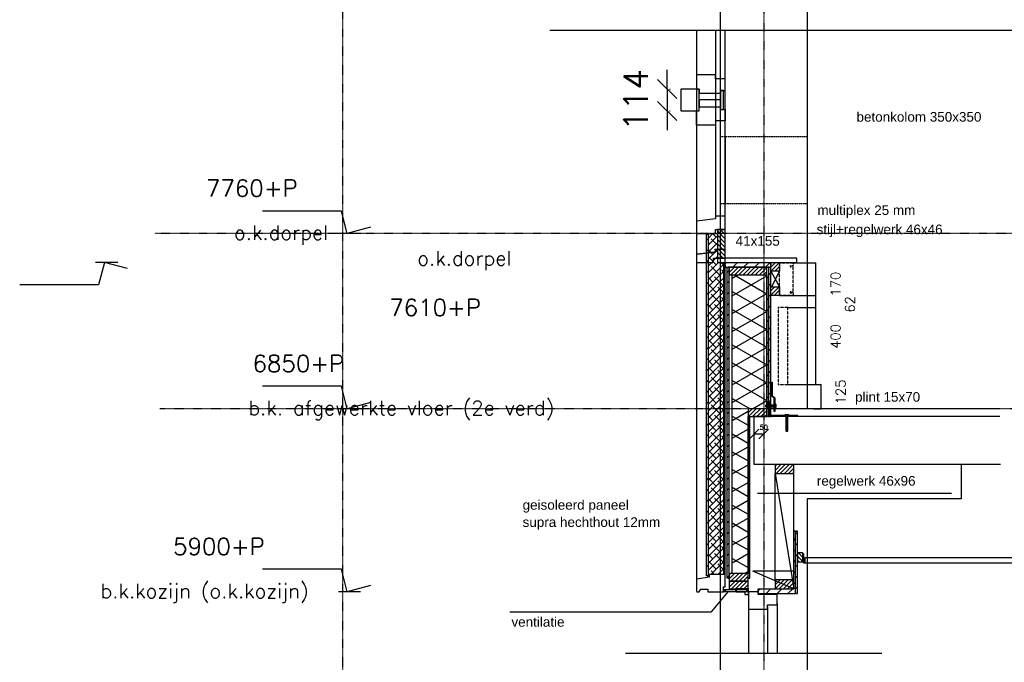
# Model space of a CAD drawing. Extents: x 0 to 297174, y -27731 to 163980.
# Tile 33 of 152: x 134765 to 139876, y 97979 to 101316. Entities that reach past the tile are written whole.
import ezdxf
from ezdxf.enums import TextEntityAlignment as Align

# ---------------------------------------------------------------- set-up
doc = ezdxf.new("R2010")
doc.units = 0
doc.header["$LTSCALE"] = 5
doc.header["$MEASUREMENT"] = 0
doc.header["$PDMODE"] = 3
doc.header["$PDSIZE"] = 0.1
for name, pattern in [('DASHDOT', [1, 0.5, -0.25, 0, -0.25]), ('DASHED', [0.75, 0.5, -0.25]), ('DD1', [2.66667, 1.66667, -0.5, 0, -0.5]), ('HIDDEN', [0.375, 0.25, -0.125]), ('HIDDEN2', [0.1875, 0.125, -0.0625])]:
    doc.linetypes.add(name, pattern=pattern)
doc.layers.get('0').update_dxf_attribs({"linetype": 'CONTINUOUS'})
doc.layers.get('DEFPOINTS').update_dxf_attribs({"linetype": 'CONTINUOUS'})
for name, color, linetype in [('A--A21--_F-23-', 9, 'CONTINUOUS'), ('A--A25--_F--3-', 9, 'CONTINUOUS'), ('A--A42--_F-23-', 9, 'CONTINUOUS'), ('A--L13D3_VLOEREN', 3, 'CONTINUOUS'), ('A--L21--', 3, 'CONTINUOUS'), ('A--L22DC4_BINNENWAND', 4, 'HIDDEN'), ('A--L25--', 7, 'CONTINUOUS'), ('A--L25--_F-23-', 7, 'CONTINUOUS'), ('A--L28D1_KONSTRUKTIES', 1, 'CONTINUOUS'), ('A--L28DC1_KONSTRUKTIES', 1, 'HIDDEN2'), ('A--L31--', 2, 'CONTINUOUS'), ('A--L31--_F--3-', 7, 'CONTINUOUS'), ('A--L31D1_BUITENKOZIJN', 1, 'CONTINUOUS'), ('A--L35--', 7, 'CONTINUOUS'), ('A--L35--_F--3-', 7, 'CONTINUOUS'), ('A--L35--_F-23-', 7, 'CONTINUOUS'), ('A--L35-D2-_PLAFONDS', 2, 'CONTINUOUS'), ('A--L35-D4-_PLAFONDS', 4, 'CONTINUOUS'), ('A--L351-_F-23-', 7, 'CONTINUOUS'), ('A--L42--', 7, 'CONTINUOUS'), ('A--L42--_F-23-', 7, 'CONTINUOUS'), ('A--M$1A-_F123-', 1, 'CONTINUOUS'), ('A--M01A1_MAATVOERING', 1, 'CONTINUOUS'), ('A--M01B1_HOOGTE_MAATV', 1, 'CONTINUOUS'), ('A--T$1A-_F123_20', 1, 'CONTINUOUS'), ('A--T01B2_HOOGTE_MAATV', 2, 'CONTINUOUS'), ('A--T01B3_HOOGTE_MAATV', 3, 'CONTINUOUS'), ('STRAMIEN', 8, 'DD1'), ('X--LR---_CP', 7, 'CONTINUOUS')]:
    doc.layers.add(name, color=color, linetype=linetype)
doc.styles.add('EB2', font='ARIAL.TTF')
doc.styles.add('HIEMSTRA', font='romans.shx')
doc.styles.add('HOOGTEXT', font='ROMANS.shx', dxfattribs={"height": 2.5})
doc.styles.add('MAATLIJN', font='ROMANS')
doc.dimstyles.new('ALFA25', dxfattribs={"dimtxt": 50, "dimasz": 2, "dimexe": 0.3, "dimexo": 0.3, "dimgap": 2, "dimtad": 1, "dimdec": 0, "dimzin": 0, "dimdsep": 46, "dimtxsty": 'HIEMSTRA', "dimblk1": 'OBLIQUE', "dimblk2": 'OBLIQUE', "dimsah": 1, "dimcen": 0.09, "dimdle": 0.3, "dimclrd": 1, "dimclre": 1, "dimclrt": 2, "dimadec": 0, "dimazin": 0, "dimtfac": 0.75, "dimtdec": 4, "dimtix": 1, "dimtmove": 2, "dimatfit": 3, "dimldrblk": 'OBLIQUE', "dimfxl": 0, "dimtvp": 625, "dimtolj": 1, "dimtzin": 0, "dimarcsym": 0})
doc.dimstyles.get("Standard").update_dxf_attribs({"dimscale": 50, "dimtxt": 2.5, "dimasz": 2, "dimexe": 0.3, "dimexo": 0.3, "dimgap": 2, "dimtad": 1, "dimdec": 0, "dimzin": 0, "dimdsep": 46, "dimtxsty": 'HIEMSTRA', "dimblk1": 'OBLIQUE', "dimblk2": 'OBLIQUE', "dimsah": 1, "dimcen": 0.09, "dimdle": 0.3, "dimclrd": 1, "dimclre": 1, "dimclrt": 2, "dimadec": 0, "dimazin": 0, "dimtfac": 1, "dimtdec": 4, "dimtix": 1, "dimtmove": 2, "dimatfit": 3, "dimldrblk": 'OBLIQUE', "dimfxl": 0, "dimtvp": 625, "dimtolj": 1, "dimtzin": 0, "dimarcsym": 0})
pattern_1 = [(45, (0, 0), (-10.6066, 10.6066), [])]

# ---------------------------------------------------------------- blocks, each defined once
blk = doc.blocks.new('_OBLIQUE')
at = {"color": 0, "linetype": 'ByBlock'}
blk.add_line((-0.5, -0.5), (0.5, 0.5), dxfattribs=at)
blk = doc.blocks.new('*D219')
at = {"color": 1, "linetype": 'ByBlock'}
for p, q in [((138126, 100955.8), (138126, 101055.8)), ((138126, 100955.8), (138126, 100841.8)), ((138138.5, 100955.8), (138141, 100955.8)), ((138126, 100841.8), (138126, 100741.8)), ((138138.5, 100841.8), (138141, 100841.8))]:
    blk.add_line(p, q, dxfattribs=at)
at = {"layer": 'DEFPOINTS', "color": 0, "linetype": 'ByBlock'}
for p in [(138123.5, 100955.8), (138123.5, 100841.8), (138126, 100841.8)]:
    blk.add_point(p, dxfattribs=at)
at = {"color": 1, "linetype": 'ByBlock', "xscale": 100, "yscale": 100, "zscale": 100}
for p, rotation in [((138126, 100955.8), 270), ((138126, 100841.8), 90)]:
    blk.add_blockref('_OBLIQUE', p, dxfattribs=dict(at, rotation=rotation))
at = {"color": 2, "linetype": 'ByBlock', "insert": (137963.5, 100898.8), "char_height": 125, "attachment_point": 5, "rotation": 90, "style": 'HIEMSTRA'}
blk.add_mtext('\\A1;114', dxfattribs=at)
blk = doc.blocks.new('*U1692')
at = {"layer": 'A--A42--_F-23-', "linetype": 'Continuous'}
h = blk.add_hatch(dxfattribs=at)
h.set_pattern_fill('ALFALINE', color=256, scale=40, style=0)
h.set_pattern_definition([(45, (-138545.58, -98350.898), (-28.284271, 28.284271), [])])
h.paths.add_polyline_path([(0, 0), (0, -5), (-127.7, -5), (-127.7, 0), (-127.7, 5), (0, 5)])
at = {"layer": 'A--L42--_F-23-', "color": 2, "linetype": 'Continuous'}
for points in [[(0, 0), (0, 5), (-127.7, 5), (-127.7, 0)], [(0, 0), (0, -5), (-127.7, -5), (-127.7, 0)]]:
    blk.add_lwpolyline(points, dxfattribs=at)
blk = doc.blocks.new('*U1691')
at = {"layer": 'A--A42--_F-23-', "linetype": 'Continuous'}
h = blk.add_hatch(dxfattribs=at)
h.set_pattern_fill('ALFALINE', color=256, scale=40, style=0)
h.set_pattern_definition([(45, (-138442.853, -98415.898), (-28.284271, 28.284271), [])])
h.paths.add_polyline_path([(0, 0), (-5, 0), (-5, 1615), (0, 1615), (5, 1615), (5, 0)])
at = {"layer": 'A--L42--_F-23-', "color": 2, "linetype": 'Continuous'}
for points in [[(0, 0), (-5, 0), (-5, 1615), (0, 1615)], [(0, 0), (5, 0), (5, 1615), (0, 1615)]]:
    blk.add_lwpolyline(points, dxfattribs=at)
blk = doc.blocks.new('*U1690')
at = {"layer": 'A--A42--_F-23-', "linetype": 'Continuous'}
h = blk.add_hatch(dxfattribs=at)
h.set_pattern_fill('ALFALINE', color=256, scale=40, style=0)
h.set_pattern_definition([(45, (-138427.854, -100043.397), (-28.284271, 28.284271), [])])
h.paths.add_polyline_path([(0, 0), (0, 12.5), (236, 12.5), (236, 0), (236, -12.5), (0, -12.5)])
at = {"layer": 'A--L42--_F-23-', "color": 2, "linetype": 'Continuous'}
for points in [[(0, 0), (0, 12.5), (236, 12.5), (236, 0)], [(0, 0), (0, 12.5), (236, 12.5), (236, 0)], [(0, 0), (0, 12.5), (236, 12.5), (236, 0)], [(0, 0), (0, -12.5), (236, -12.5), (236, 0)]]:
    blk.add_lwpolyline(points, dxfattribs=at)
blk = doc.blocks.new('HOOGTEP')
at = {"layer": 'A--M01A1_MAATVOERING'}
for p, q in [((0, 0), (0.62, 2.33)), ((0.62, 2.33), (8.79, 2.33)), ((-2.41, 0.65), (0, 0))]:
    blk.add_line(p, q, dxfattribs=at)
at = {"layer": 'A--M01B1_HOOGTE_MAATV'}
blk.add_line((-1.38, 0), (0.91, 0), dxfattribs=at)
at = {"layer": 'A--T01B2_HOOGTE_MAATV', "style": 'HOOGTEXT', "flags": 4}
blk.add_attdef('TEKST', (1.84, -0.67), '', height=1.5, dxfattribs=at)
at = {"layer": 'A--T01B3_HOOGTE_MAATV', "style": 'HOOGTEXT', "flags": 4}
blk.add_attdef('HOOGTE', (1.67, 3.82), '', height=1.75, dxfattribs=at)
blk = doc.blocks.new('*U1689')
at = {"layer": 'A--A42--_F-23-', "linetype": 'Continuous'}
h = blk.add_hatch(dxfattribs=at)
h.set_pattern_fill('ALFALINE', color=256, scale=40, style=0)
h.set_pattern_definition([(45, (-138334.853, -98428.548), (-28.284271, 28.284271), [])])
h.paths.add_polyline_path([(0, 0), (-5, 0), (-5, 1774.3), (0, 1774.3), (5, 1774.3), (5, 0)])
at = {"layer": 'A--L42--_F-23-', "color": 2, "linetype": 'Continuous'}
for points in [[(0, 0), (-5, 0), (-5, 1774.3), (0, 1774.3)], [(0, 0), (5, 0), (5, 1774.3), (0, 1774.3)]]:
    blk.add_lwpolyline(points, dxfattribs=at)
blk = doc.blocks.new('*U1683')
at = {"layer": 'A--A42--_F-23-', "linetype": 'Continuous'}
h = blk.add_hatch(dxfattribs=at)
h.set_pattern_fill('ALFALINE', color=256, scale=40, style=0)
h.set_pattern_definition([(45, (-138550.853, -98415.898), (-28.284271, 28.284271), [])])
h.paths.add_polyline_path([(0, 0), (-5, 0), (-5, 839), (0, 839), (5, 839), (5, 0)])
at = {"layer": 'A--L42--_F-23-', "color": 2, "linetype": 'Continuous'}
for points in [[(0, 0), (-5, 0), (-5, 839), (0, 839)], [(0, 0), (5, 0), (5, 839), (0, 839)]]:
    blk.add_lwpolyline(points, dxfattribs=at)
blk = doc.blocks.new('Q031612-')
at = {"layer": 'A--L35--_F-23-', "color": 1, "linetype": 'Continuous'}
for points in [[(0, 0), (0, 11), (-4.5, 11), (-5, 10.5), (-5, -10.5), (-4.5, -11), (0, -11), (0, -4.7), (-4.5, -4.7), (0, -4.7), (0, -11), (-4.5, -11), (-5, -10.5), (-5, -4.2), (-4.5, -4.7), (-5, -5.2)], [(-5, 4.4), (-4.5, 4.9), (-5, 5.4)], [(-4.5, 4.9), (0, 4.9), (0, -4.7)], [(34, 4.5), (32.9, -4.4)], [(33, 4.5), (33, -4.4)], [(35.6, 4.5), (34.5, -4.4)], [(37.1, 4.5), (36, -4.4)], [(38.6, 4.5), (37.5, -4.4)], [(40.1, 4.5), (39, -4.4)], [(41.6, 4.5), (40.5, -4.4)], [(43.1, 4.5), (42, -4.4)], [(44.6, 4.5), (43.5, -4.4)], [(46.1, 4.5), (45, -4.4)], [(47.6, 4.5), (46.5, -4.4)], [(49.2, 4.5), (48.1, -4.4)], [(50.7, 4.5), (49.6, -4.4)], [(52.2, 4.5), (51.1, -4.4)], [(53.7, 4.5), (52.6, -4.4)], [(55.2, 4.5), (54.1, -4.4)], [(56.7, 4.5), (55.6, -4.4)], [(58.2, 4.5), (57.1, -4.4)], [(59.7, 4.5), (58.6, -4.4)], [(61.3, 4.5), (60.2, -4.4)], [(62.8, 4.5), (61.7, -4.4)], [(64.3, 4.5), (63.2, -4.4)], [(65.8, 4.5), (64.7, -4.4)], [(67.3, 4.5), (66.2, -4.4)], [(68.8, 4.5), (67.7, -4.4)], [(70.3, 4.5), (69.2, -4.4)], [(71.8, 4.5), (70.7, -4.4)], [(73.3, 4.5), (72.2, -4.4)], [(74.9, 4.5), (73.8, -4.4)], [(76.4, 4.5), (75.3, -4.4)], [(77.9, 4.5), (76.8, -4.4)], [(79.4, 4.5), (78.3, -4.4)], [(80, -2.8), (79.8, -4.1)]]:
    blk.add_lwpolyline(points, dxfattribs=at)
blk.add_lwpolyline([(80, 4), (79.5, 4.5), (0, 4.5), (0, -4.4), (79.5, -4.4), (80, -3.9)], close=True, dxfattribs=at)
at = {"layer": 'A--L351-_F-23-', "color": 1, "linetype": 'DASHDOT'}
blk.add_lwpolyline([(-7.9, 0), (84, 0)], dxfattribs=at)
at = {"layer": 'X--LR---_CP', "color": 1, "linetype": 'DASHDOT'}
blk.add_point((0, 0), dxfattribs=at)
blk.add_point((0, 0), dxfattribs=at)
blk.add_point((0, 0), dxfattribs=at)
blk = doc.blocks.new('*U1682')
at = {"layer": 'A--A42--_F-23-', "linetype": 'Continuous'}
h = blk.add_hatch(dxfattribs=at)
h.set_pattern_fill('ALFALINE', color=256, scale=40, style=0)
h.set_pattern_definition([(45, (-138787.853, -98348.398), (-28.284271, 28.284271), [])])
h.paths.add_polyline_path([(0, 0), (5, -12.5), (5, 311.7), (0, 311.7), (-5, 311.7), (-5, 12.5)])
at = {"layer": 'A--L42--_F-23-', "color": 2, "linetype": 'Continuous'}
for points in [[(-5, 12.5), (-5, 12.5), (-5, 311.7), (0, 311.7)], [(5, -12.5), (5, -12.5), (5, 311.7), (0, 311.7)]]:
    blk.add_lwpolyline(points, dxfattribs=at)
blk = doc.blocks.new('*U1681')
at = {"layer": 'A--A42--_F-23-', "linetype": 'Continuous'}
h = blk.add_hatch(dxfattribs=at)
h.set_pattern_fill('ALFALINE', color=256, scale=40, style=0)
h.set_pattern_definition([(45, (-138797.853, -98335.898), (-28.284271, 28.284271), [])])
h.paths.add_polyline_path([(0, 0), (-5, 0), (-5, 324.2), (0, 324.2), (5, 324.2), (5, 0)])
at = {"layer": 'A--L42--_F-23-', "color": 2, "linetype": 'Continuous'}
for points in [[(0, 0), (-5, 0), (-5, 324.2), (0, 324.2)], [(0, 0), (5, 0), (5, 324.2), (0, 324.2)]]:
    blk.add_lwpolyline(points, dxfattribs=at)
blk = doc.blocks.new('*U1680')
at = {"layer": 'A--A42--_F-23-', "linetype": 'Continuous'}
h = blk.add_hatch(dxfattribs=at)
h.set_pattern_fill('ALFALINE', color=256, scale=40, style=0)
h.set_pattern_definition([(45, (-138598.08, -98348.398), (-28.284271, 28.284271), [])])
h.paths.add_polyline_path([(0, 0), (0, 12.5), (184.8, 12.5), (189.8, 0), (194.8, -12.5), (0, -12.5)])
at = {"layer": 'A--L42--_F-23-', "color": 2, "linetype": 'Continuous'}
for points in [[(0, 0), (0, 12.5), (184.8, 12.5), (184.8, 12.5)], [(0, 0), (0, 12.5), (184.8, 12.5), (184.8, 12.5)], [(0, 0), (0, 12.5), (184.8, 12.5), (184.8, 12.5)], [(0, 0), (0, -12.5), (194.8, -12.5), (194.8, -12.5)]]:
    blk.add_lwpolyline(points, dxfattribs=at)
blk = doc.blocks.new('Q020259-')
at = {"layer": 'A--A25--_F--3-'}
h = blk.add_hatch(dxfattribs=at)
h.set_pattern_fill('ALFALINE', color=256, scale=15, style=0, pattern_type=2)
h.set_pattern_definition(pattern_1)
h.paths.add_polyline_path([(0, 0), (0, 46), (28, 46), (28, 0)])
at = {"layer": 'A--L25--_F-23-', "color": 2, "linetype": 'Continuous'}
blk.add_lwpolyline([(0, 0), (0, 46), (28, 46), (28, 0)], close=True, dxfattribs=at)
at = {"layer": 'X--LR---_CP'}
for p in [(0, 0), (0, 0), (28, 0)]:
    blk.add_point(p, dxfattribs=at)
blk = doc.blocks.new('Q020283-')
at = {"layer": 'A--A25--_F--3-'}
h = blk.add_hatch(dxfattribs=at)
h.set_pattern_fill('ALFALINE', color=256, scale=15, style=0, pattern_type=2)
h.set_pattern_definition(pattern_1)
h.paths.add_polyline_path([(0, 0), (0, 96), (46, 96), (46, 0)])
at = {"layer": 'A--L25--_F-23-', "color": 2, "linetype": 'Continuous'}
blk.add_lwpolyline([(0, 0), (0, 96), (46, 96), (46, 0)], close=True, dxfattribs=at)
at = {"layer": 'X--LR---_CP'}
for p in [(0, 0), (0, 0), (46, 0)]:
    blk.add_point(p, dxfattribs=at)
blk = doc.blocks.new('NH40_196')
at = {"layer": 'A--A25--_F--3-'}
h = blk.add_hatch(dxfattribs=at)
h.set_pattern_fill('ALFALINE', color=256, scale=15, style=0, pattern_type=2)
h.set_pattern_definition([(45, (-6, 0), (-10.6066, 10.6066), [])])
h.paths.add_polyline_path([(0, 0), (0, 196), (40, 196), (40, 0)])
at = {"layer": 'A--L25--_F-23-', "color": 2, "linetype": 'Continuous'}
blk.add_lwpolyline([(0, 0), (0, 196), (40, 196), (40, 0)], close=True, dxfattribs=at)
at = {"layer": 'X--LR---_CP'}
for p in [(0, 0), (0, 0), (40, 0)]:
    blk.add_point(p, dxfattribs=at)
blk = doc.blocks.new('*D225')
at = {"layer": 'A--M$1A-_F123-', "color": 0, "lineweight": -2}
for p, q in [((138577.9, 99170.4), (138577.9, 99164.9)), ((138627.9, 99170.4), (138627.9, 99164.9)), ((138577.7, 99165), (138628, 99165))]:
    blk.add_line(p, q, dxfattribs=at)
at = {"layer": 'DEFPOINTS', "color": 0}
for p in [(138577.9, 99170.5), (138627.9, 99170.5), (138627.9, 99165)]:
    blk.add_point(p, dxfattribs=at)
at = {"layer": 'A--M$1A-_F123-', "color": 0, "lineweight": -2, "xscale": 50, "yscale": 50, "zscale": 50, "rotation": 180}
blk.add_blockref('_OBLIQUE', (138577.9, 99165), dxfattribs=at)
at = {"layer": 'A--M$1A-_F123-', "color": 0, "lineweight": -2, "xscale": 50, "yscale": 50, "zscale": 50}
blk.add_blockref('_OBLIQUE', (138627.9, 99165), dxfattribs=at)
at = {"layer": 'A--M$1A-_F123-', "color": 0, "insert": (138627.9, 99199.7), "char_height": 25, "attachment_point": 5, "style": 'MAATLIJN'}
blk.add_mtext('\\A1;50', dxfattribs=at)
blk = doc.blocks.new('*D226')
at = {"color": 1, "linetype": 'ByBlock'}
for p, q in [((138763.9, 100052.9), (138898.1, 100052.9)), ((138897.8, 99882.6), (138897.8, 100052.9)), ((138709.2, 99882.9), (138898.1, 99882.9))]:
    blk.add_line(p, q, dxfattribs=at)
at = {"layer": 'DEFPOINTS', "color": 0, "linetype": 'ByBlock'}
for p in [(138763.6, 100052.9), (138897.8, 100052.9), (138708.9, 99882.9)]:
    blk.add_point(p, dxfattribs=at)
at = {"color": 1, "linetype": 'ByBlock', "xscale": 2, "yscale": 2, "zscale": 2}
for p, rotation in [((138897.8, 100052.9), 90), ((138897.8, 99882.9), 270)]:
    blk.add_blockref('_OBLIQUE', p, dxfattribs=dict(at, rotation=rotation))
at = {"color": 2, "linetype": 'ByBlock', "insert": (139000.6, 99942.9), "char_height": 50, "attachment_point": 5, "rotation": 90, "style": 'HIEMSTRA'}
blk.add_mtext('\\A1;170', dxfattribs=at)
blk = doc.blocks.new('*U1678')
at = {"layer": 'A--A42--_F-23-', "linetype": 'Continuous'}
h = blk.add_hatch(dxfattribs=at)
h.set_pattern_fill('ALFALINE', color=256, scale=40, style=0)
h.set_pattern_definition([(45, (-138648.853, -99255.898), (-28.284271, 28.284271), [])])
h.paths.add_polyline_path([(0, 0), (-5, 0), (-5, 775), (0, 775), (5, 775), (5, 0)])
at = {"layer": 'A--L42--_F-23-', "color": 2, "linetype": 'Continuous'}
for points in [[(0, 0), (-5, 0), (-5, 775), (0, 775)], [(0, 0), (5, 0), (5, 775), (0, 775)]]:
    blk.add_lwpolyline(points, dxfattribs=at)
blk = doc.blocks.new('*U1677')
at = {"layer": 'A--A42--_F-23-', "linetype": 'Continuous'}
h = blk.add_hatch(dxfattribs=at)
h.set_pattern_fill('ALFALINE', color=256, scale=40, style=0)
h.set_pattern_definition([(45, (-138658.853, -99255.898), (-28.284271, 28.284271), [])])
h.paths.add_polyline_path([(0, 0), (-5, 0), (-5, 775), (0, 775), (5, 775), (5, 0)])
at = {"layer": 'A--L42--_F-23-', "color": 2, "linetype": 'Continuous'}
for points in [[(0, 0), (-5, 0), (-5, 775), (0, 775)], [(0, 0), (5, 0), (5, 775), (0, 775)]]:
    blk.add_lwpolyline(points, dxfattribs=at)
blk = doc.blocks.new('*D227')
at = {"color": 1, "linetype": 'ByBlock'}
for p, q in [((138752.2, 99820.9), (138898.1, 99820.9)), ((138897.8, 99420.6), (138897.8, 99820.9)), ((138752.2, 99420.9), (138898.1, 99420.9))]:
    blk.add_line(p, q, dxfattribs=at)
at = {"layer": 'DEFPOINTS', "color": 0, "linetype": 'ByBlock'}
for p in [(138751.9, 99820.9), (138897.8, 99820.9), (138751.9, 99420.9)]:
    blk.add_point(p, dxfattribs=at)
at = {"color": 1, "linetype": 'ByBlock', "xscale": 2, "yscale": 2, "zscale": 2}
for p, rotation in [((138897.8, 99820.9), 90), ((138897.8, 99420.9), 270)]:
    blk.add_blockref('_OBLIQUE', p, dxfattribs=dict(at, rotation=rotation))
at = {"color": 2, "linetype": 'ByBlock', "insert": (139000.6, 99670.9), "char_height": 50, "attachment_point": 5, "rotation": 90, "style": 'HIEMSTRA'}
blk.add_mtext('\\A1;400', dxfattribs=at)
blk = doc.blocks.new('*D228')
at = {"color": 1, "linetype": 'ByBlock'}
for p, q in [((138778.2, 99420.9), (138924.1, 99420.9)), ((138923.8, 99421.2), (138923.8, 99295.9)), ((138886.9, 99295.9), (138924.1, 99295.9))]:
    blk.add_line(p, q, dxfattribs=at)
at = {"layer": 'DEFPOINTS', "color": 0, "linetype": 'ByBlock'}
for p in [(138777.9, 99420.9), (138886.6, 99295.9), (138923.8, 99295.9)]:
    blk.add_point(p, dxfattribs=at)
at = {"color": 1, "linetype": 'ByBlock', "xscale": 2, "yscale": 2, "zscale": 2}
for p, rotation in [((138923.8, 99420.9), 90), ((138923.8, 99295.9), 270)]:
    blk.add_blockref('_OBLIQUE', p, dxfattribs=dict(at, rotation=rotation))
at = {"color": 2, "linetype": 'ByBlock', "insert": (139026.6, 99383.4), "char_height": 50, "attachment_point": 5, "rotation": 90, "style": 'HIEMSTRA'}
blk.add_mtext('\\A1;125', dxfattribs=at)
blk = doc.blocks.new('Q031612A')
at = {"layer": 'A--L35--_F-23-', "color": 1, "linetype": 'Continuous'}
for points in [[(0, 0), (0, 11), (-4.5, 11), (-5, 10.5), (-5, -10.5), (-4.5, -11), (0, -11), (0, -4.7), (-4.5, -4.7), (0, -4.7), (0, -11), (-4.5, -11), (-5, -10.5), (-5, -4.2), (-4.5, -4.7), (-5, -5.2)], [(-5, 4.4), (-4.5, 4.9), (-5, 5.4)], [(-4.5, 4.9), (0, 4.9), (0, -4.7)], [(1.7, 4.5), (0.6, -4.4)], [(0.6, 4.5), (0.6, -4.4)], [(3.2, 4.5), (2.1, -4.4)], [(4.7, 4.5), (3.6, -4.4)], [(6.2, 4.5), (5.1, -4.4)], [(7.7, 4.5), (6.6, -4.4)], [(9.2, 4.5), (8.1, -4.4)], [(10.7, 4.5), (9.6, -4.4)], [(12.3, 4.5), (11.2, -4.4)], [(13.8, 4.5), (12.7, -4.4)], [(15.3, 4.5), (14.2, -4.4)], [(16.8, 4.5), (15.7, -4.4)], [(18.3, 4.5), (17.2, -4.4)], [(19.8, 4.5), (18.7, -4.4)], [(21.3, 4.5), (20.2, -4.4)], [(22.8, 4.5), (21.7, -4.4)], [(24.3, 4.5), (23.2, -4.4)], [(25.9, 4.5), (24.8, -4.4)], [(27.4, 4.5), (26.3, -4.4)], [(28.9, 4.5), (27.8, -4.4)], [(30.4, 4.5), (29.3, -4.4)], [(31.9, 4.5), (30.8, -4.4)], [(33.4, 4.5), (32.3, -4.4)], [(34.9, 4.5), (33.8, -4.4)], [(36.4, 4.5), (35.3, -4.4)], [(37.9, 4.5), (36.8, -4.4)], [(39.5, 4.5), (38.4, -4.4)], [(41, 4.5), (39.9, -4.4)], [(42.5, 4.5), (41.4, -4.4)], [(44, 4.5), (42.9, -4.4)], [(45.5, 4.5), (44.4, -4.4)], [(47, 4.5), (45.9, -4.4)], [(47.6, -2.8), (47.5, -4.1)]]:
    blk.add_lwpolyline(points, dxfattribs=at)
blk.add_lwpolyline([(47.6, 4), (47.1, 4.5), (0, 4.5), (0, -4.4), (47.1, -4.4), (47.6, -3.9)], close=True, dxfattribs=at)
at = {"layer": 'A--L351-_F-23-', "color": 1, "linetype": 'DASHDOT'}
blk.add_lwpolyline([(-7.9, 0), (51.6, 0)], dxfattribs=at)
at = {"layer": 'X--LR---_CP', "color": 1, "linetype": 'DASHDOT'}
blk.add_point((0, 0), dxfattribs=at)
blk.add_point((0, 0), dxfattribs=at)
blk.add_point((0, 0), dxfattribs=at)
blk = doc.blocks.new('*D229')
at = {"color": 1, "linetype": 'ByBlock'}
for p, q in [((138748.9, 99882.9), (138898.1, 99882.9)), ((138897.8, 99820.6), (138897.8, 99882.9)), ((138752.2, 99820.9), (138898.1, 99820.9))]:
    blk.add_line(p, q, dxfattribs=at)
at = {"layer": 'DEFPOINTS', "color": 0, "linetype": 'ByBlock'}
for p in [(138748.6, 99882.9), (138897.8, 99882.9), (138751.9, 99820.9)]:
    blk.add_point(p, dxfattribs=at)
at = {"color": 1, "linetype": 'ByBlock', "xscale": 2, "yscale": 2, "zscale": 2}
for p, rotation in [((138897.8, 99882.9), 90), ((138897.8, 99820.9), 270)]:
    blk.add_blockref('_OBLIQUE', p, dxfattribs=dict(at, rotation=rotation))
at = {"color": 2, "linetype": 'ByBlock', "insert": (139075, 99837.6), "char_height": 50, "attachment_point": 5, "rotation": 90, "style": 'HIEMSTRA'}
blk.add_mtext('\\A1;62', dxfattribs=at)

msp = doc.modelspace()

# ---------------------------------------------------------------- hatches: boundary and pattern name
at = {"layer": 'A--A21--_F-23-'}
h = msp.add_hatch(dxfattribs=at)
h.set_pattern_fill('ANSI38', color=256, scale=8, style=0)
h.set_pattern_definition([(45, (132543.618, 90255.044), (-17.96051, 17.96051), []), (135, (132543.618, 90255.044), (-53.881537, 17.96051), [63.5, -38.1])])
h.paths.add_polyline_path([(138339.9, 100205.9), (138386.9, 100205.9), (138386.9, 100055.9), (138417.9, 100055.9), (138417.9, 98435.9), (138339.9, 98435.9)])
h = msp.add_hatch(dxfattribs=at)
h.set_pattern_fill('ANSI31', color=256, scale=5, angle=270, style=0, pattern_type=2)
h.set_pattern_definition([(315, (132767.646, 86755.044), (11.22532, 11.22532), [])])
h.paths.add_polyline_path([(138386.9, 100076.9), (138427.9, 100076.9), (138427.9, 100226.9), (138386.9, 100226.9)])
h = msp.add_hatch(dxfattribs=at)
h.set_pattern_fill('ALFAISO', color=256, scale=80, angle=270, style=0, pattern_type=2)
h.set_pattern_definition([(210, (210083.09, -3429.7), (-40, 69.28203), []), (150, (210083.09, -3429.7), (40, 69.28203), [])])
h.paths.add_polyline_path([(138545.9, 98440.9), (138463.9, 98440.9), (138463.9, 99990.9), (138643.9, 99990.9), (138643.9, 99295.9), (138545.9, 99295.9)])
at = {"layer": 'A--A25--_F--3-'}
h = msp.add_hatch(dxfattribs=at)
h.set_pattern_fill('ALFALINE', color=256, scale=15, style=0, pattern_type=2)
h.set_pattern_definition([(45, (138663.853, 100009.898), (-10.6066, 10.6066), [])])
h.paths.add_polyline_path([(138663.9, 100009.9), (138663.9, 100055.9), (138709.9, 100055.9), (138709.9, 100009.9)])
h = msp.add_hatch(dxfattribs=at)
h.set_pattern_fill('ALFALINE', color=256, scale=15, style=0, pattern_type=2)
h.set_pattern_definition([(45, (138663.853, 99885.898), (-10.6066, 10.6066), [])])
h.paths.add_polyline_path([(138663.9, 99882.9), (138663.9, 99928.9), (138709.9, 99928.9), (138709.9, 99882.9)])

# ---------------------------------------------------------------- linework, layer by layer
for p, q in [((137517.3, 101261.3), (140005.1, 101261.3)), ((138427.9, 100709.4), (138427.9, 100359.4)), ((137909.6, 98026.1), (139241.1, 98026.1))]:
    msp.add_line(p, q)
at = {"layer": 'A--L13D3_VLOEREN'}
for p, q in [((138652.9, 99255.9), (138652.9, 99335.9)), ((138656.9, 99335.9), (138652.9, 99335.9)), ((138656.9, 99259.9), (138656.9, 99335.9)), ((139853.1, 99295.9), (138661.4, 99295.9)), ((138577.9, 99005.9), (138577.9, 99255.9)), ((139853.1, 99255.9), (138577.9, 99255.9)), ((138804.9, 99259.9), (138657.4, 99259.9)), ((138804.9, 99255.9), (138804.9, 99259.9)), ((139856.7, 99005.9), (138577.9, 99005.9))]:
    msp.add_line(p, q, dxfattribs=at)
for points in [[(138339.9, 100205.9), (138386.9, 100205.9), (138386.9, 100055.9), (138417.9, 100055.9), (138417.9, 98435.9), (138339.9, 98435.9)], [(138680.9, 99281.9), (138680.9, 99350.2), (138667.9, 99363.2), (138667.9, 99433.2), (138671.9, 99433.2), (138671.9, 99364.9), (138684.9, 99351.9), (138684.9, 99281.9)]]:
    msp.add_lwpolyline(points, close=True, dxfattribs=at)
at = {"layer": 'A--L21--'}
msp.add_lwpolyline([(138545.9, 98440.9), (138463.9, 98440.9), (138463.9, 99990.9), (138643.9, 99990.9), (138643.9, 99295.9), (138545.9, 99295.9), (138545.9, 98440.9)], close=True, dxfattribs=at)
at = {"layer": 'A--L22DC4_BINNENWAND'}
for points in [[(138769.9, 99902.9), (138764.9, 99902.9), (138764.9, 99897.9), (138779.9, 99897.9), (138779.9, 99882.9), (138709.9, 99882.9), (138709.9, 100052.9), (138779.9, 100052.9), (138779.9, 100037.9), (138764.9, 100037.9), (138764.9, 100032.9), (138769.9, 100032.9)], [(138769.9, 99900.4), (138779.9, 99900.4), (138779.9, 99997.9), (138779.9, 100035.4), (138769.9, 100035.4)]]:
    msp.add_lwpolyline(points, dxfattribs=at)
msp.add_lwpolyline([(138752.9, 99820.9), (138702.9, 99820.9), (138702.9, 99420.9), (138752.9, 99420.9)], close=True, dxfattribs=at)
at = {"layer": 'A--L25--_F-23-', "color": 2, "linetype": 'Continuous'}
for points in [[(138663.9, 100009.9), (138663.9, 100055.9), (138709.9, 100055.9), (138709.9, 100009.9)], [(138663.9, 99882.9), (138663.9, 99928.9), (138709.9, 99928.9), (138709.9, 99882.9)]]:
    msp.add_lwpolyline(points, close=True, dxfattribs=at)
at = {"layer": 'A--L28D1_KONSTRUKTIES'}
for p, q in [((138402.9, 95755.9), (138402.9, 102505.9)), ((138686.9, 98855.9), (138595.9, 98855.9)), ((139602.9, 98855.9), (138782.9, 98855.9))]:
    msp.add_line(p, q, dxfattribs=at)
at = {"layer": 'A--L28D1_KONSTRUKTIES', "linetype": 'DASHED'}
msp.add_line((138782.9, 98855.9), (138686.9, 98855.9), dxfattribs=at)
at = {"layer": 'A--L28D1_KONSTRUKTIES'}
for points in [[(139652.9, 102505.9), (139652.9, 102355.9), (138852.9, 102355.9), (138852.9, 99295.9)], [(139652.9, 99005.9), (139652.9, 98827.9), (138852.9, 98827.9), (138852.9, 95795.9)]]:
    msp.add_lwpolyline(points, dxfattribs=at)
at = {"layer": 'A--L28DC1_KONSTRUKTIES', "color": 8}
msp.add_lwpolyline([(138852.9, 100359.4), (138402.9, 100359.4), (138402.9, 100709.4), (138852.9, 100709.4)], close=True, dxfattribs=at)
at = {"layer": 'A--L31--'}
for p, q in [((138376.9, 101261.3), (138376.9, 100281.8)), ((138547.9, 98265.9), (138547.9, 98026.1)), ((138646.9, 98266.9), (138646.9, 98026.1)), ((138697.9, 98286.9), (138697.9, 98026.1))]:
    msp.add_line(p, q, dxfattribs=at)
for points in [[(138277.9, 101261.3), (138277.9, 98407.3)], [(138427.9, 98370.9), (138427.9, 101261.3)]]:
    msp.add_lwpolyline(points, dxfattribs=at)
msp.add_lwpolyline([(138386.9, 100076.9), (138427.9, 100076.9), (138427.9, 100226.9), (138386.9, 100226.9)], close=True, dxfattribs=at)
at = {"layer": 'A--L31--_F--3-', "color": 2, "linetype": 'Continuous'}
for points in [[(138427.9, 101007.8), (138376.9, 101007.8), (138376.9, 101028.8), (138277.9, 101028.8), (138277.9, 100955.8), (138292.9, 100955.8), (138292.9, 100933.8), (138402.9, 100933.8), (138402.9, 100947.8), (138427.9, 100947.8)], [(138292.9, 100841.8), (138292.9, 100955.8), (138246.1, 100955.8), (138197.9, 100955.8), (138197.9, 100914.9), (138197.9, 100841.8), (138292.9, 100841.8)], [(138292.9, 100898.8), (138292.9, 100933.8), (138402.9, 100933.8), (138402.9, 100898.8)], [(138417.9, 100849.9), (138417.9, 100947.8), (138402.9, 100947.8), (138402.9, 100849.9)], [(138427.9, 100789.9), (138376.9, 100789.9), (138376.9, 100768.9), (138277.9, 100768.9), (138277.9, 100841.8), (138292.9, 100841.8), (138292.9, 100863.9), (138402.9, 100863.9), (138402.9, 100849.9), (138427.9, 100849.9)], [(138292.9, 100898.8), (138292.9, 100863.9), (138402.9, 100863.9), (138402.9, 100898.8)], [(138425.7, 100226.9), (138427.9, 100229), (138427.9, 100293.8), (138425.7, 100295.9), (138378.1, 100295.9), (138377.4, 100295.2), (138377.4, 100282.5), (138376.9, 100281.8), (138280.4, 100270.3), (138280, 100270.2), (138279.6, 100270.1), (138279.2, 100269.8), (138278.9, 100269.6), (138278.6, 100269.3), (138278.3, 100268.9), (138278.1, 100268.6), (138278, 100268.2), (138277.9, 100267.8), (138277.9, 100267.3), (138277.9, 100222.9), (138277.9, 100206.9), (138278.9, 100205.9), (138376.2, 100205.9), (138376.9, 100206.6), (138376.9, 100226.2), (138377.6, 100226.9)], [(138417.9, 98345.9), (138417.9, 98370.9), (138427.9, 98370.9), (138427.9, 98433.8), (138425.7, 98435.9), (138345.6, 98435.9), (138344.9, 98435.2), (138344.9, 98421.9), (138280.4, 98410.3), (138280, 98410.2), (138279.6, 98410.1), (138279.2, 98409.8), (138278.9, 98409.6), (138278.6, 98409.3), (138278.3, 98408.9), (138278.1, 98408.6), (138278, 98408.2), (138277.9, 98407.8), (138277.9, 98407.3), (138277.9, 98348), (138280, 98345.9), (138292.9, 98345.9), (138300.9, 98359.9), (138337.9, 98359.9), (138337.9, 98345.9)], [(138548.1, 98330.9), (138548.1, 98360.9), (138483.6, 98360.9), (138483.6, 98345.9), (138528.6, 98345.9), (138528.6, 98330.9)], [(138695.7, 98276.9), (138697.9, 98279), (138697.9, 98330.9), (138697.9, 98330.9), (138697.9, 98330.9), (138697.9, 98330.9), (138697.9, 98330.9), (138597.9, 98330.9), (138597.9, 98345.9), (138547.9, 98345.9), (138547.9, 98272.9), (138547.9, 98256.9), (138548.9, 98255.9), (138645.9, 98255.9), (138646.9, 98256.9), (138646.9, 98264.9), (138646.9, 98276.2), (138647.6, 98276.9)], [(138695.7, 98276.9), (138697.9, 98279), (138697.9, 98330.9), (138697.9, 98330.9), (138697.9, 98330.9), (138697.9, 98330.9), (138697.9, 98330.9), (138597.9, 98330.9), (138597.9, 98345.9), (138547.9, 98345.9), (138547.9, 98272.9), (138547.9, 98256.9), (138548.9, 98255.9), (138645.9, 98255.9), (138646.9, 98256.9), (138646.9, 98264.9), (138646.9, 98276.2), (138647.6, 98276.9)]]:
    msp.add_lwpolyline(points, close=True, dxfattribs=at)
at = {"layer": 'A--L31--_F--3-', "color": 1, "linetype": 'DASHED'}
msp.add_lwpolyline([(138425.7, 100076.9), (138427.9, 100079), (138427.9, 100120.8), (138425.7, 100122.9), (138376.6, 100122.9), (138375.9, 100122.2), (138375.9, 100109.5), (138375.3, 100108.8), (138280.4, 100097.3), (138280, 100097.2), (138279.6, 100097.1), (138279.2, 100096.8), (138278.9, 100096.6), (138278.6, 100096.3), (138278.3, 100095.9), (138278.1, 100095.6), (138278, 100095.2), (138277.9, 100094.8), (138277.9, 100094.3), (138277.9, 100072.9), (138277.9, 100056.9), (138278.9, 100055.9), (138365.2, 100055.9), (138365.9, 100056.6), (138365.9, 100076.2), (138366.6, 100076.9)], close=True, dxfattribs=at)
at = {"layer": 'A--L31D1_BUITENKOZIJN'}
for p, q in [((138663.9, 100009.9), (138709.9, 99928.9)), ((138709.9, 100009.9), (138667.4, 99928.9)), ((138686.9, 98959.9), (138782.9, 98360.9)), ((138686.9, 98401.9), (138686.9, 98959.9)), ((138782.9, 98401.9), (138782.9, 98959.9)), ((138782.9, 98360.9), (138570.9, 98451.9)), ((138782.9, 98451.9), (138570.9, 98451.9)), ((138441.2, 98345.9), (138354.1, 98242.1)), ((137308.6, 98242.1), (138354.1, 98242.1))]:
    msp.add_line(p, q, dxfattribs=at)
at = {"layer": 'A--L35--_F--3-', "color": 3, "linetype": 'Continuous'}
msp.add_lwpolyline([(138386.9, 100055.9), (138799.9, 100055.9), (138799.9, 100076.9), (138386.9, 100076.9)], close=True, dxfattribs=at)
at = {"layer": 'A--L35-D2-_PLAFONDS'}
msp.add_lwpolyline([(141224.7, 98521.1), (138841.4, 98521.1), (138841.4, 98496.1), (141224.7, 98496.1)], dxfattribs=at)
at = {"layer": 'A--L35-D4-_PLAFONDS'}
for p, q in [((138835.1, 98494.1), (138835.1, 98544.1)), ((138864.2, 98494.1), (138835.1, 98494.1))]:
    msp.add_line(p, q, dxfattribs=at)
at = {"layer": 'STRAMIEN', "linetype": 'DASHDOT'}
for p, q in [((138627.9, 104540.4), (138627.9, 92445.9)), ((136440.6, 103963.6), (136440.6, 92445.9)), ((142436.9, 100205.9), (135465.6, 100205.9)), ((142461.9, 99295.9), (135490.6, 99295.9))]:
    msp.add_line(p, q, dxfattribs=at)
at = {"layer": 'X--LR---_CP'}
for p in [(138427.9, 100234.9), (138427.9, 100234.9), (138663.9, 100009.9), (138663.9, 100009.9), (138709.9, 100009.9), (138663.9, 99882.9), (138663.9, 99882.9), (138709.9, 99882.9)]:
    msp.add_point(p, dxfattribs=at)

# ---------------------------------------------------------------- block references
ref = msp.add_blockref('HOOGTEP', (136465.6, 100205.9), dxfattribs=dict(xscale=-50, yscale=50, zscale=50))
ref.add_attrib('TEKST', 'o.k.dorpel', (135877.2, 100172.3), dxfattribs={"layer": 'A--T01B2_HOOGTE_MAATV', "height": 75, "style": 'HOOGTEXT', "flags": 4})
ref.add_attrib('HOOGTE', '7760+P', (135732, 100396.9), dxfattribs={"layer": 'A--T01B3_HOOGTE_MAATV', "height": 87.5, "style": 'HOOGTEXT', "flags": 4})
ref = msp.add_blockref('HOOGTEP', (135204.4, 100055.9), dxfattribs=dict(xscale=50, yscale=50, zscale=50, rotation=180))
ref.add_attrib('TEKST', 'o.k.dorpel', (136828.8, 100039.5), dxfattribs={"layer": 'A--T01B2_HOOGTE_MAATV', "height": 75, "style": 'HOOGTEXT', "flags": 4})
ref.add_attrib('HOOGTE', '7610+P', (136683.6, 99777.4), dxfattribs={"layer": 'A--T01B3_HOOGTE_MAATV', "height": 87.5, "style": 'HOOGTEXT', "flags": 4})
ref = msp.add_blockref('HOOGTEP', (136465.6, 99295.9), dxfattribs=dict(xscale=-50, yscale=50, zscale=50))
ref.add_attrib('TEKST', 'b.k. afgewerkte vloer (2e verd)', (135952.2, 99262.3), dxfattribs={"layer": 'A--T01B2_HOOGTE_MAATV', "height": 75, "style": 'HOOGTEXT', "flags": 4})
ref.add_attrib('HOOGTE', '6850+P', (135973.6, 99486.9), dxfattribs={"layer": 'A--T01B3_HOOGTE_MAATV', "height": 87.5, "style": 'HOOGTEXT', "flags": 4})
ref = msp.add_blockref('HOOGTEP', (136465.6, 98345.9), dxfattribs=dict(xscale=-50, yscale=50, zscale=50))
ref.add_attrib('TEKST', 'b.k.kozijn (o.k.kozijn)', (135184.3, 98312.3), dxfattribs={"layer": 'A--T01B2_HOOGTE_MAATV', "height": 75, "style": 'HOOGTEXT', "flags": 4})
ref.add_attrib('HOOGTE', '5900+P', (135561.1, 98536.9), dxfattribs={"layer": 'A--T01B3_HOOGTE_MAATV', "height": 87.5, "style": 'HOOGTEXT', "flags": 4})
at = {"layer": 'A--L25--', "xscale": -1}
for name, p, rotation in [('NH40_196', (138447.9, 99990.9), 270), ('Q020283-', (138782.9, 99005.9), 90), ('Q020283-', (138782.9, 98406.9), 90)]:
    msp.add_blockref(name, p, dxfattribs=dict(at, rotation=rotation))
at = {"layer": 'A--L25--', "xscale": -1, "yscale": 0.5, "rotation": 270}
for p in [(138545.9, 99255.9), (138447.9, 98400.9), (138447.9, 98360.9)]:
    msp.add_blockref('NH40_196', p, dxfattribs=at)
at = {"layer": 'A--L25--', "xscale": -1}
msp.add_blockref('Q020259-', (138830.9, 98501.1), dxfattribs=at)
at = {"layer": 'A--L35--'}
for name, p, rotation in [('Q031612A', (138685.9, 99309.4), 180), ('Q031612-', (138747.4, 99259.9), 270)]:
    msp.add_blockref(name, p, dxfattribs=dict(at, rotation=rotation))
at = {"layer": 'A--L42--'}
for name, p in [('*U1689', (138334.9, 98428.5)), ('*U1690', (138427.9, 100043.4)), ('*U1691', (138442.9, 98415.9)), ('*U1678', (138648.9, 99255.9)), ('*U1677', (138658.9, 99255.9)), ('*U1683', (138550.9, 98415.9)), ('*U1682', (138787.9, 98348.4)), ('*U1681', (138797.9, 98335.9)), ('*U1692', (138545.6, 98350.9)), ('*U1680', (138598.1, 98348.4))]:
    msp.add_blockref(name, p, dxfattribs=at)

# ---------------------------------------------------------------- texts
at = {"layer": 'A--T$1A-_F123_20', "style": 'EB2'}
for s, p in [('betonkolom 350x350', (139757.6, 100786.2)), ('multiplex 25 mm', (139414.6, 100301.9)), ('stijl+regelwerk 46x46', (139556.1, 100201.9))]:
    msp.add_text(s, height=50, dxfattribs=at).set_placement(p, align=Align.RIGHT)
for s, p in [('41x155', (138481.8, 100142.1)), ('plint 15x70', (139101.7, 99332.2)), ('regelwerk 46x96', (138903.2, 98896.4)), ('geisoleerd paneel', (137375.6, 98771.6)), ('supra hechthout 12mm', (137375.6, 98682.2)), ('ventilatie', (137317.7, 98164.1))]:
    msp.add_text(s, height=50, dxfattribs=at).set_placement(p)

# ---------------------------------------------------------------- dimensions: what is measured, and where the dimension line sits
at = {"layer": 'A--M$1A-_F123-'}
dim = msp.add_linear_dim(base=(138126, 100841.8), p1=(138123.5, 100955.8), p2=(138123.5, 100841.8), angle=270, dimstyle='Standard', dxfattribs=at)
dim.commit()
dim.dimension.update_dxf_attribs({"geometry": '*D219', "text_midpoint": (137963.5, 100898.8)})
for base, p1, p2, picture, middle in [((138897.8, 100052.9), (138708.9, 99882.9), (138763.6, 100052.9), '*D226', (139000.6, 99942.9)), ((138897.8, 99882.9), (138751.9, 99820.9), (138748.6, 99882.9), '*D229', (139075, 99837.6)), ((138897.8, 99820.9), (138751.9, 99420.9), (138751.9, 99820.9), '*D227', (139000.6, 99670.9)), ((138923.8, 99295.9), (138777.9, 99420.9), (138886.6, 99295.9), '*D228', (139026.6, 99383.4))]:
    dim = msp.add_linear_dim(base=base, p1=p1, p2=p2, angle=90, dimstyle='ALFA25', dxfattribs=at)
    dim.commit()
    dim.dimension.update_dxf_attribs({"geometry": picture, "text_midpoint": middle, "dimtype": 160})
dim = msp.add_linear_dim(base=(138627.9, 99165), p1=(138577.9, 99170.5), p2=(138627.9, 99170.5), dimstyle='Standard', override={"dimscale": 0.5, "dimtxt": 50, "dimasz": 100, "dimgap": 2, "dimtxsty": 'MAATLIJN', "dimclrd": 0, "dimclre": 0, "dimclrt": 0}, dxfattribs=at)
dim.commit()
dim.dimension.update_dxf_attribs({"geometry": '*D225', "text_midpoint": (138627.9, 99199.7), "dimtype": 160})

doc.saveas('drawing.dxf')
